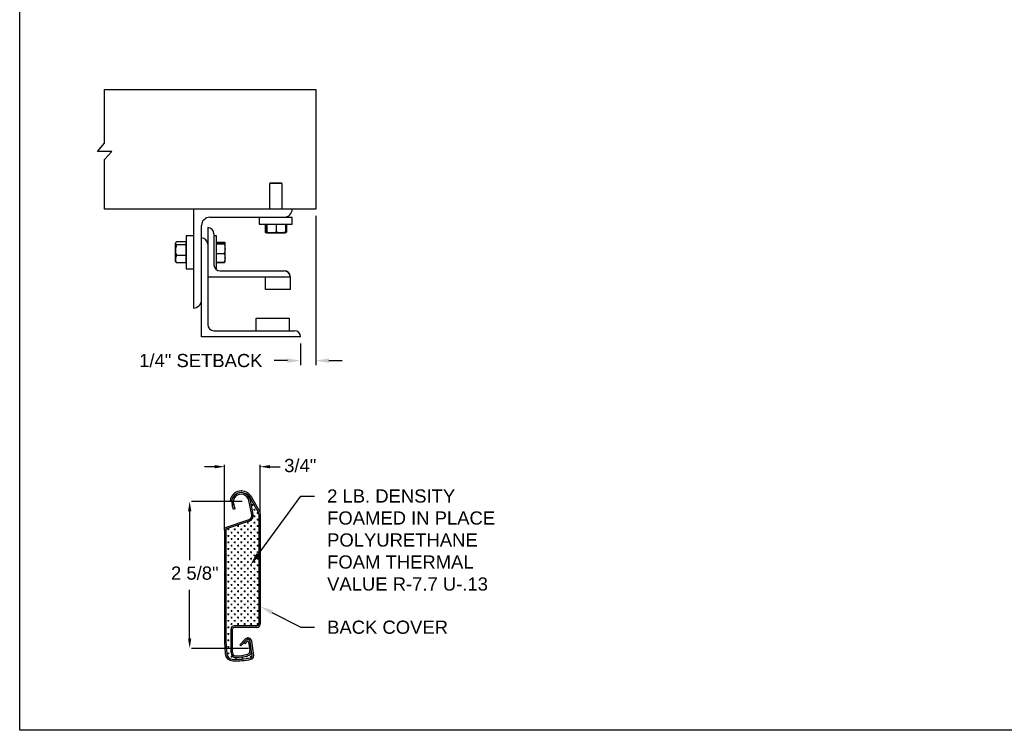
# Model space of a CAD drawing. Header units: inches. Extents: x 169.6 to 213.7, y 195.1 to 266.5.
# Tile 1 of 55: x 169.6 to 176.6, y 195.1 to 200.1. Entities that reach past the tile are written whole.
import ezdxf
from ezdxf import colors
from ezdxf.entities.mleader import LeaderData, LeaderLine
from ezdxf.math import Vec2, Vec3

# ---------------------------------------------------------------- set-up
doc = ezdxf.new("R2010")
doc.units = ezdxf.units.IN
doc.header["$LTSCALE"] = 0.25
doc.header["$MEASUREMENT"] = 0
doc.layers.add('ANNOTATIONS', color=1, linetype='Continuous')
doc.layers.add('DETAILS', color=4, linetype='Continuous')
doc.styles.add('ARIAL', font='arial.ttf', dxfattribs={"height": 0.09375})
doc.dimstyles.new('STANDARD$0', dxfattribs={"dimtxt": 0.09375, "dimasz": 0.09375, "dimexe": 0.03125, "dimexo": 0.046875, "dimgap": 0.09, "dimtad": 0, "dimtih": 1, "dimtoh": 1, "dimdec": 4, "dimzin": 0, "dimdsep": 46, "dimtxsty": 'ARIAL', "dimcen": 0.09, "dimadec": 0, "dimazin": 0, "dimtfac": 1, "dimtdec": 4, "dimtofl": 0, "dimtmove": 0, "dimatfit": 1, "dimfxl": 1, "dimtolj": 1, "dimtzin": 0, "dimarcsym": 0})

# ---------------------------------------------------------------- blocks, each defined once
blk = doc.blocks.new('*D59')
at = {"layer": 'ANNOTATIONS', "color": 0, "lineweight": -2, "transparency": 16777216}
for p, q in [((171.6923, 198.7248), (171.6923, 197.6649)), ((171.5842, 197.8166), (171.5842, 197.6649)), ((171.4904, 197.6961), (171.3967, 197.6961)), ((171.7861, 197.6961), (171.8798, 197.6961))]:
    blk.add_line(p, q, dxfattribs=at)
at = {"layer": 'ANNOTATIONS', "color": 0, "transparency": 16777216}
for points in [[(171.4904, 197.7118), (171.4904, 197.6805), (171.5842, 197.6961)], [(171.7861, 197.7118), (171.7861, 197.6805), (171.6923, 197.6961)]]:
    blk.add_solid(points, dxfattribs=at)
at = {"layer": 'defpoints', "color": 0, "transparency": 16777216}
for p in [(171.6923, 198.7717), (171.5842, 197.8635), (171.5842, 197.6961)]:
    blk.add_point(p, dxfattribs=at)
at = {"layer": 'ANNOTATIONS', "color": 0, "transparency": 16777216, "insert": (170.8758, 197.6961), "char_height": 0.09375, "attachment_point": 5, "style": 'ARIAL'}
blk.add_mtext('\\A1;1/4" SETBACK', dxfattribs=at)

msp = doc.modelspace()

# ---------------------------------------------------------------- linework, layer by layer
at = {"layer": 'ANNOTATIONS'}
for p, q in [((170.97302, 196.94275), (170.90269, 196.94275)), ((171.04334, 196.49935), (171.04334, 196.95541)), ((171.29779, 196.60983), (171.29779, 196.95541)), ((171.36812, 196.94275), (171.43844, 196.94275)), ((171.16844, 196.69617), (170.80899, 196.69617)), ((170.79633, 196.62585), (170.79633, 196.27939)), ((170.79633, 195.72196), (170.79633, 196.06842)), ((171.21483, 195.65164), (170.80899, 195.65164))]:
    msp.add_line(p, q, dxfattribs=at)
for p in [(171.29779, 196.94275), (170.79633, 195.72614)]:
    msp.add_point(p, dxfattribs=at)
for points in [[(170.97302, 196.93103), (170.97302, 196.95447), (171.04334, 196.94275)], [(171.36812, 196.93103), (171.36812, 196.95447), (171.29779, 196.94275)], [(170.80805, 196.62585), (170.78461, 196.62585), (170.79633, 196.69617)], [(170.80805, 195.72196), (170.78461, 195.72196), (170.79633, 195.65164)]]:
    msp.add_solid(points, dxfattribs=at)
at = {"layer": 'defpoints'}
msp.add_lwpolyline([(189.05875, 195.07023), (169.58887, 195.07023), (169.58887, 207.80534), (189.05875, 207.80534)], close=True, dxfattribs=at)
at = {"layer": 'DETAILS'}
for p, q in [((170.14123, 199.18274), (170.19176, 199.24157)), ((170.24229, 199.18274), (170.14123, 199.18274)), ((170.19176, 199.12391), (170.24229, 199.18274)), ((171.36878, 198.95749), (171.36446, 198.95317)), ((171.36446, 198.95317), (171.36446, 198.77304)), ((171.45235, 198.95317), (171.36446, 198.95317)), ((171.44804, 198.95749), (171.36878, 198.95749)), ((171.45235, 198.95317), (171.44804, 198.95749)), ((171.45235, 198.77304), (171.45235, 198.95317)), ((170.82247, 198.77304), (170.82247, 198.06991)), ((170.88106, 197.86483), (170.88106, 198.65585)), ((170.93966, 198.71444), (171.5256, 198.71444)), ((171.29122, 198.71444), (171.29122, 198.66452)), ((171.29122, 198.66452), (171.5256, 198.66452)), ((171.3326, 198.66452), (171.3326, 198.609)), ((171.34079, 198.66452), (171.34079, 198.609)), ((171.34434, 198.66452), (171.34434, 198.609)), ((171.41196, 198.66452), (171.41196, 198.609)), ((171.47603, 198.66452), (171.47603, 198.609)), ((171.48421, 198.66452), (171.48421, 198.609)), ((171.5256, 198.66452), (171.5256, 198.71444)), ((170.92501, 198.6412), (170.92501, 197.95272)), ((170.96896, 198.59726), (170.96896, 198.37753)), ((171.33578, 198.60699), (171.34249, 198.60312)), ((171.34256, 198.60312), (171.47425, 198.60312)), ((171.47433, 198.60312), (171.48104, 198.60699)), ((171.48421, 198.609), (171.47532, 198.60547)), ((171.48099, 198.60697), (171.48421, 198.609)), ((170.69714, 198.53426), (170.69462, 198.53134)), ((170.69462, 198.3995), (170.69462, 198.53134)), ((170.77067, 198.53951), (170.70341, 198.53951)), ((170.77067, 198.51756), (170.70341, 198.51756)), ((170.77067, 198.39133), (170.77067, 198.53951)), ((170.77255, 198.53134), (170.77067, 198.53134)), ((170.82247, 198.58261), (170.77255, 198.58261)), ((170.77255, 198.58261), (170.77255, 198.34823)), ((170.9863, 198.58261), (170.96896, 198.58261)), ((170.9863, 198.34823), (170.9863, 198.58261)), ((170.9863, 198.53873), (171.04182, 198.53873)), ((170.9863, 198.53545), (171.04182, 198.53545)), ((170.9863, 198.52626), (171.04182, 198.52626)), ((171.04771, 198.53134), (171.04647, 198.53348)), ((171.04771, 198.3995), (171.04771, 198.53086)), ((170.69462, 198.50634), (170.69333, 198.50505)), ((170.69333, 198.50505), (170.69333, 198.42579)), ((170.77067, 198.44347), (170.70341, 198.44347)), ((170.9863, 198.45623), (171.04182, 198.45623)), ((170.69333, 198.42579), (170.69462, 198.4245)), ((170.69462, 198.3995), (170.69714, 198.39658)), ((170.77067, 198.39133), (170.70341, 198.39133)), ((170.77067, 198.3995), (170.77255, 198.3995)), ((170.9863, 198.39539), (171.04182, 198.39539)), ((170.9863, 198.39211), (171.04182, 198.39211)), ((171.04309, 198.39602), (171.04182, 198.39211)), ((171.04647, 198.39736), (171.04771, 198.3995)), ((170.77255, 198.34823), (170.82247, 198.34823)), ((170.98015, 198.34823), (170.9863, 198.34823)), ((171.0129, 198.33358), (171.467, 198.33358)), ((171.51095, 198.28964), (170.92501, 198.28964)), ((171.33517, 198.20175), (171.33517, 198.28964)), ((171.51095, 198.29391), (171.51095, 198.20175)), ((171.51095, 198.20175), (171.33517, 198.20175)), ((171.26925, 197.90878), (171.26925, 197.99667)), ((171.26925, 197.99667), (171.50362, 197.99667)), ((171.50362, 197.99667), (171.50362, 197.90878)), ((170.96896, 197.90878), (171.54024, 197.90878)), ((171.58419, 197.86483), (170.88106, 197.86483)), ((171.09574, 196.69909), (171.08477, 196.70102)), ((171.23721, 196.60168), (171.21676, 196.70268)), ((171.2826, 196.62289), (171.22503, 196.72259)), ((171.24808, 196.60413), (171.22768, 196.70489)), ((171.2329, 196.70896), (171.2329, 196.70076)), ((171.29109, 196.63047), (171.23468, 196.72816)), ((171.10869, 196.63964), (171.09855, 196.67113)), ((171.11929, 196.64308), (171.10869, 196.63964)), ((171.11929, 196.64308), (171.10915, 196.67454)), ((171.24965, 196.67095), (171.23804, 196.67095)), ((171.24384, 196.67676), (171.24384, 196.66515)), ((171.26191, 196.63694), (171.25031, 196.63694)), ((171.25611, 196.64274), (171.25611, 196.63114)), ((171.21662, 196.5655), (171.05525, 196.51151)), ((171.22016, 196.55494), (171.05879, 196.50094)), ((171.2329, 196.56181), (171.2329, 196.56151)), ((171.23871, 196.56731), (171.23868, 196.56731)), ((171.26191, 196.59052), (171.25031, 196.59052)), ((171.25611, 196.59633), (171.25611, 196.58472)), ((171.28512, 196.61373), (171.27352, 196.61373)), ((171.28512, 196.56731), (171.27352, 196.56731)), ((171.27932, 196.61953), (171.27932, 196.60793)), ((171.27932, 196.57312), (171.27932, 196.56151)), ((171.28672, 196.60544), (171.28672, 195.82465)), ((171.29779, 196.60544), (171.29779, 195.82465)), ((171.04334, 196.49495), (171.04334, 195.69867)), ((171.05448, 196.49495), (171.05448, 195.69867)), ((171.07624, 196.49769), (171.06464, 196.49769)), ((171.07044, 196.50349), (171.07044, 196.49189)), ((171.12266, 196.49769), (171.11106, 196.49769)), ((171.11686, 196.50349), (171.11686, 196.49189)), ((171.14587, 196.5209), (171.13427, 196.5209)), ((171.14007, 196.5267), (171.14007, 196.51509)), ((171.16908, 196.49769), (171.15748, 196.49769)), ((171.16328, 196.50349), (171.16328, 196.49189)), ((171.19229, 196.5209), (171.18068, 196.5209)), ((171.18649, 196.5267), (171.18649, 196.51509)), ((171.2155, 196.54411), (171.20389, 196.54411)), ((171.2155, 196.49769), (171.20389, 196.49769)), ((171.2097, 196.54991), (171.2097, 196.5383)), ((171.2097, 196.50349), (171.2097, 196.49189)), ((171.23871, 196.5209), (171.2271, 196.5209)), ((171.2329, 196.5267), (171.2329, 196.51509)), ((171.26191, 196.54411), (171.25031, 196.54411)), ((171.26191, 196.49769), (171.25031, 196.49769)), ((171.25611, 196.54991), (171.25611, 196.5383)), ((171.25611, 196.50349), (171.25611, 196.49189)), ((171.28512, 196.5209), (171.27352, 196.5209)), ((171.27932, 196.5267), (171.27932, 196.51509)), ((171.07624, 196.45127), (171.06464, 196.45127)), ((171.07044, 196.45707), (171.07044, 196.44547)), ((171.09945, 196.47448), (171.08785, 196.47448)), ((171.09945, 196.42806), (171.08785, 196.42806)), ((171.09365, 196.48028), (171.09365, 196.46868)), ((171.09365, 196.43386), (171.09365, 196.42226)), ((171.12266, 196.45127), (171.11106, 196.45127)), ((171.11686, 196.45707), (171.11686, 196.44547)), ((171.14587, 196.47448), (171.13427, 196.47448)), ((171.14587, 196.42806), (171.13427, 196.42806)), ((171.14007, 196.48028), (171.14007, 196.46868)), ((171.14007, 196.43386), (171.14007, 196.42226)), ((171.16908, 196.45127), (171.15748, 196.45127)), ((171.16328, 196.45707), (171.16328, 196.44547)), ((171.19229, 196.47448), (171.18068, 196.47448)), ((171.19229, 196.42806), (171.18068, 196.42806)), ((171.18649, 196.48028), (171.18649, 196.46868)), ((171.18649, 196.43386), (171.18649, 196.42226)), ((171.2155, 196.45127), (171.20389, 196.45127)), ((171.2097, 196.45707), (171.2097, 196.44547)), ((171.23871, 196.47448), (171.2271, 196.47448)), ((171.23871, 196.42806), (171.2271, 196.42806)), ((171.2329, 196.48028), (171.2329, 196.46868)), ((171.2329, 196.43386), (171.2329, 196.42226)), ((171.26191, 196.45127), (171.25031, 196.45127)), ((171.25611, 196.45707), (171.25611, 196.44547)), ((171.28512, 196.47448), (171.27352, 196.47448)), ((171.28512, 196.42806), (171.27352, 196.42806)), ((171.27932, 196.48028), (171.27932, 196.46868)), ((171.27932, 196.43386), (171.27932, 196.42226)), ((171.07624, 196.40485), (171.06464, 196.40485)), ((171.07624, 196.35844), (171.06464, 196.35844)), ((171.07044, 196.41066), (171.07044, 196.39905)), ((171.07044, 196.36424), (171.07044, 196.35263)), ((171.09945, 196.38164), (171.08785, 196.38164)), ((171.09365, 196.38745), (171.09365, 196.37584)), ((171.12266, 196.40485), (171.11106, 196.40485)), ((171.12266, 196.35844), (171.11106, 196.35844)), ((171.11686, 196.41066), (171.11686, 196.39905)), ((171.11686, 196.36424), (171.11686, 196.35263)), ((171.14587, 196.38164), (171.13427, 196.38164)), ((171.14007, 196.38745), (171.14007, 196.37584)), ((171.16908, 196.40485), (171.15748, 196.40485)), ((171.16908, 196.35844), (171.15748, 196.35844)), ((171.16328, 196.41066), (171.16328, 196.39905)), ((171.16328, 196.36424), (171.16328, 196.35263)), ((171.19229, 196.38164), (171.18068, 196.38164)), ((171.18649, 196.38745), (171.18649, 196.37584)), ((171.2155, 196.40485), (171.20389, 196.40485)), ((171.2155, 196.35844), (171.20389, 196.35844)), ((171.2097, 196.41066), (171.2097, 196.39905)), ((171.2097, 196.36424), (171.2097, 196.35263)), ((171.23871, 196.38164), (171.2271, 196.38164)), ((171.2329, 196.38745), (171.2329, 196.37584)), ((171.26191, 196.40485), (171.25031, 196.40485)), ((171.26191, 196.35844), (171.25031, 196.35844)), ((171.25611, 196.41066), (171.25611, 196.39905)), ((171.25611, 196.36424), (171.25611, 196.35263)), ((171.28512, 196.38164), (171.27352, 196.38164)), ((171.27932, 196.38745), (171.27932, 196.37584)), ((171.07624, 196.31202), (171.06464, 196.31202)), ((171.07044, 196.31782), (171.07044, 196.30622)), ((171.09945, 196.33523), (171.08785, 196.33523)), ((171.09945, 196.28881), (171.08785, 196.28881)), ((171.09365, 196.34103), (171.09365, 196.32942)), ((171.09365, 196.29461), (171.09365, 196.28301)), ((171.12266, 196.31202), (171.11106, 196.31202)), ((171.11686, 196.31782), (171.11686, 196.30622)), ((171.14587, 196.33523), (171.13427, 196.33523)), ((171.14587, 196.28881), (171.13427, 196.28881)), ((171.14007, 196.34103), (171.14007, 196.32942)), ((171.14007, 196.29461), (171.14007, 196.28301)), ((171.16908, 196.31202), (171.15748, 196.31202)), ((171.16328, 196.31782), (171.16328, 196.30622)), ((171.19229, 196.33523), (171.18068, 196.33523)), ((171.19229, 196.28881), (171.18068, 196.28881)), ((171.18649, 196.34103), (171.18649, 196.32942)), ((171.18649, 196.29461), (171.18649, 196.28301)), ((171.2155, 196.31202), (171.20389, 196.31202)), ((171.2097, 196.31782), (171.2097, 196.30622)), ((171.23871, 196.33523), (171.2271, 196.33523)), ((171.23871, 196.28881), (171.2271, 196.28881)), ((171.2329, 196.34103), (171.2329, 196.32942)), ((171.2329, 196.29461), (171.2329, 196.28301)), ((171.26191, 196.31202), (171.25031, 196.31202)), ((171.25611, 196.31782), (171.25611, 196.30622)), ((171.28512, 196.33523), (171.27352, 196.33523)), ((171.28512, 196.28881), (171.27352, 196.28881)), ((171.27932, 196.34103), (171.27932, 196.32942)), ((171.27932, 196.29461), (171.27932, 196.28301)), ((171.07624, 196.2656), (171.06464, 196.2656)), ((171.07624, 196.21918), (171.06464, 196.21918)), ((171.07044, 196.2714), (171.07044, 196.2598)), ((171.07044, 196.22499), (171.07044, 196.21338)), ((171.09945, 196.24239), (171.08785, 196.24239)), ((171.09365, 196.24819), (171.09365, 196.23659)), ((171.12266, 196.2656), (171.11106, 196.2656)), ((171.12266, 196.21918), (171.11106, 196.21918)), ((171.11686, 196.2714), (171.11686, 196.2598)), ((171.11686, 196.22499), (171.11686, 196.21338)), ((171.14587, 196.24239), (171.13427, 196.24239)), ((171.14007, 196.24819), (171.14007, 196.23659)), ((171.16908, 196.2656), (171.15748, 196.2656)), ((171.16908, 196.21918), (171.15748, 196.21918)), ((171.16328, 196.2714), (171.16328, 196.2598)), ((171.16328, 196.22499), (171.16328, 196.21338)), ((171.19229, 196.24239), (171.18068, 196.24239)), ((171.18649, 196.24819), (171.18649, 196.23659)), ((171.2155, 196.2656), (171.20389, 196.2656)), ((171.2155, 196.21918), (171.20389, 196.21918)), ((171.2097, 196.2714), (171.2097, 196.2598)), ((171.2097, 196.22499), (171.2097, 196.21338)), ((171.23871, 196.24239), (171.2271, 196.24239)), ((171.2329, 196.24819), (171.2329, 196.23659)), ((171.26191, 196.2656), (171.25031, 196.2656)), ((171.26191, 196.21918), (171.25031, 196.21918)), ((171.25611, 196.2714), (171.25611, 196.2598)), ((171.25611, 196.22499), (171.25611, 196.21338)), ((171.28512, 196.24239), (171.27352, 196.24239)), ((171.27932, 196.24819), (171.27932, 196.23659)), ((171.07624, 196.17277), (171.06464, 196.17277)), ((171.07044, 196.17857), (171.07044, 196.16696)), ((171.09945, 196.19597), (171.08785, 196.19597)), ((171.09945, 196.14956), (171.08785, 196.14956)), ((171.09365, 196.20178), (171.09365, 196.19017)), ((171.09365, 196.15536), (171.09365, 196.14375)), ((171.12266, 196.17277), (171.11106, 196.17277)), ((171.11686, 196.17857), (171.11686, 196.16696)), ((171.14587, 196.19597), (171.13427, 196.19597)), ((171.14587, 196.14956), (171.13427, 196.14956)), ((171.14007, 196.20178), (171.14007, 196.19017)), ((171.14007, 196.15536), (171.14007, 196.14375)), ((171.16908, 196.17277), (171.15748, 196.17277)), ((171.16328, 196.17857), (171.16328, 196.16696)), ((171.19229, 196.19597), (171.18068, 196.19597)), ((171.19229, 196.14956), (171.18068, 196.14956)), ((171.18649, 196.20178), (171.18649, 196.19017)), ((171.18649, 196.15536), (171.18649, 196.14375)), ((171.2155, 196.17277), (171.20389, 196.17277)), ((171.2097, 196.17857), (171.2097, 196.16696)), ((171.23871, 196.19597), (171.2271, 196.19597)), ((171.23871, 196.14956), (171.2271, 196.14956)), ((171.2329, 196.20178), (171.2329, 196.19017)), ((171.2329, 196.15536), (171.2329, 196.14375)), ((171.26191, 196.17277), (171.25031, 196.17277)), ((171.25611, 196.17857), (171.25611, 196.16696)), ((171.28512, 196.19597), (171.27352, 196.19597)), ((171.28512, 196.14956), (171.27352, 196.14956)), ((171.27932, 196.20178), (171.27932, 196.19017)), ((171.27932, 196.15536), (171.27932, 196.14375)), ((171.07624, 196.12635), (171.06464, 196.12635)), ((171.07624, 196.07993), (171.06464, 196.07993)), ((171.07044, 196.13215), (171.07044, 196.12055)), ((171.07044, 196.08573), (171.07044, 196.07413)), ((171.09945, 196.10314), (171.08785, 196.10314)), ((171.09365, 196.10894), (171.09365, 196.09734)), ((171.12266, 196.12635), (171.11106, 196.12635)), ((171.12266, 196.07993), (171.11106, 196.07993)), ((171.11686, 196.13215), (171.11686, 196.12055)), ((171.11686, 196.08573), (171.11686, 196.07413)), ((171.14587, 196.10314), (171.13427, 196.10314)), ((171.14007, 196.10894), (171.14007, 196.09734)), ((171.16908, 196.12635), (171.15748, 196.12635)), ((171.16908, 196.07993), (171.15748, 196.07993)), ((171.16328, 196.13215), (171.16328, 196.12055)), ((171.16328, 196.08573), (171.16328, 196.07413)), ((171.19229, 196.10314), (171.18068, 196.10314)), ((171.18649, 196.10894), (171.18649, 196.09734)), ((171.2155, 196.12635), (171.20389, 196.12635)), ((171.2155, 196.07993), (171.20389, 196.07993)), ((171.2097, 196.13215), (171.2097, 196.12055)), ((171.2097, 196.08573), (171.2097, 196.07413)), ((171.23871, 196.10314), (171.2271, 196.10314)), ((171.2329, 196.10894), (171.2329, 196.09734)), ((171.26191, 196.12635), (171.25031, 196.12635)), ((171.26191, 196.07993), (171.25031, 196.07993)), ((171.25611, 196.13215), (171.25611, 196.12055)), ((171.25611, 196.08573), (171.25611, 196.07413)), ((171.28512, 196.10314), (171.27352, 196.10314)), ((171.27932, 196.10894), (171.27932, 196.09734)), ((171.07624, 196.03351), (171.06464, 196.03351)), ((171.07044, 196.03932), (171.07044, 196.02771)), ((171.09945, 196.05672), (171.08785, 196.05672)), ((171.09945, 196.0103), (171.08785, 196.0103)), ((171.09365, 196.06252), (171.09365, 196.05092)), ((171.09365, 196.01611), (171.09365, 196.0045)), ((171.12266, 196.03351), (171.11106, 196.03351)), ((171.11686, 196.03932), (171.11686, 196.02771)), ((171.14587, 196.05672), (171.13427, 196.05672)), ((171.14587, 196.0103), (171.13427, 196.0103)), ((171.14007, 196.06252), (171.14007, 196.05092)), ((171.14007, 196.01611), (171.14007, 196.0045)), ((171.16908, 196.03351), (171.15748, 196.03351)), ((171.16328, 196.03932), (171.16328, 196.02771)), ((171.19229, 196.05672), (171.18068, 196.05672)), ((171.19229, 196.0103), (171.18068, 196.0103)), ((171.18649, 196.06252), (171.18649, 196.05092)), ((171.18649, 196.01611), (171.18649, 196.0045)), ((171.2155, 196.03351), (171.20389, 196.03351)), ((171.2097, 196.03932), (171.2097, 196.02771)), ((171.23871, 196.05672), (171.2271, 196.05672)), ((171.23871, 196.0103), (171.2271, 196.0103)), ((171.2329, 196.06252), (171.2329, 196.05092)), ((171.2329, 196.01611), (171.2329, 196.0045)), ((171.26191, 196.03351), (171.25031, 196.03351)), ((171.25611, 196.03932), (171.25611, 196.02771)), ((171.28512, 196.05672), (171.27352, 196.05672)), ((171.28512, 196.0103), (171.27352, 196.0103)), ((171.27932, 196.06252), (171.27932, 196.05092)), ((171.27932, 196.01611), (171.27932, 196.0045)), ((171.07624, 195.9871), (171.06464, 195.9871)), ((171.07624, 195.94068), (171.06464, 195.94068)), ((171.07044, 195.9929), (171.07044, 195.98129)), ((171.07044, 195.94648), (171.07044, 195.93488)), ((171.09945, 195.96389), (171.08785, 195.96389)), ((171.09365, 195.96969), (171.09365, 195.95808)), ((171.12266, 195.9871), (171.11106, 195.9871)), ((171.12266, 195.94068), (171.11106, 195.94068)), ((171.11686, 195.9929), (171.11686, 195.98129)), ((171.11686, 195.94648), (171.11686, 195.93488)), ((171.14587, 195.96389), (171.13427, 195.96389)), ((171.14007, 195.96969), (171.14007, 195.95808)), ((171.16908, 195.9871), (171.15748, 195.9871)), ((171.16908, 195.94068), (171.15748, 195.94068)), ((171.16328, 195.9929), (171.16328, 195.98129)), ((171.16328, 195.94648), (171.16328, 195.93488)), ((171.19229, 195.96389), (171.18068, 195.96389)), ((171.18649, 195.96969), (171.18649, 195.95808)), ((171.2155, 195.9871), (171.20389, 195.9871)), ((171.2155, 195.94068), (171.20389, 195.94068)), ((171.2097, 195.9929), (171.2097, 195.98129)), ((171.2097, 195.94648), (171.2097, 195.93488)), ((171.23871, 195.96389), (171.2271, 195.96389)), ((171.2329, 195.96969), (171.2329, 195.95808)), ((171.26191, 195.9871), (171.25031, 195.9871)), ((171.26191, 195.94068), (171.25031, 195.94068)), ((171.25611, 195.9929), (171.25611, 195.98129)), ((171.25611, 195.94648), (171.25611, 195.93488)), ((171.28512, 195.96389), (171.27352, 195.96389)), ((171.27932, 195.96969), (171.27932, 195.95808)), ((171.07624, 195.89426), (171.06464, 195.89426)), ((171.07044, 195.90006), (171.07044, 195.88846)), ((171.09945, 195.91747), (171.08785, 195.91747)), ((171.09945, 195.87105), (171.08785, 195.87105)), ((171.09365, 195.92327), (171.09365, 195.91167)), ((171.09365, 195.87685), (171.09365, 195.86525)), ((171.12266, 195.89426), (171.11106, 195.89426)), ((171.11686, 195.90006), (171.11686, 195.88846)), ((171.14587, 195.91747), (171.13427, 195.91747)), ((171.14587, 195.87105), (171.13427, 195.87105)), ((171.14007, 195.92327), (171.14007, 195.91167)), ((171.14007, 195.87685), (171.14007, 195.86525)), ((171.16908, 195.89426), (171.15748, 195.89426)), ((171.16328, 195.90006), (171.16328, 195.88846)), ((171.19229, 195.91747), (171.18068, 195.91747)), ((171.19229, 195.87105), (171.18068, 195.87105)), ((171.18649, 195.92327), (171.18649, 195.91167)), ((171.18649, 195.87685), (171.18649, 195.86525)), ((171.2155, 195.89426), (171.20389, 195.89426)), ((171.2097, 195.90006), (171.2097, 195.88846)), ((171.23871, 195.91747), (171.2271, 195.91747)), ((171.23871, 195.87105), (171.2271, 195.87105)), ((171.2329, 195.92327), (171.2329, 195.91167)), ((171.2329, 195.87685), (171.2329, 195.86525)), ((171.26191, 195.89426), (171.25031, 195.89426)), ((171.25611, 195.90006), (171.25611, 195.88846)), ((171.28512, 195.91747), (171.27352, 195.91747)), ((171.28512, 195.87105), (171.27352, 195.87105)), ((171.27932, 195.92327), (171.27932, 195.91167)), ((171.27932, 195.87685), (171.27932, 195.86525)), ((171.07624, 195.84784), (171.06464, 195.84784)), ((171.07624, 195.80143), (171.06464, 195.80143)), ((171.07044, 195.85365), (171.07044, 195.84204)), ((171.07044, 195.80723), (171.07044, 195.79562)), ((171.09945, 195.82463), (171.08785, 195.82463)), ((171.09011, 195.62227), (171.09011, 195.78893)), ((171.09365, 195.83044), (171.09365, 195.81883)), ((171.10118, 195.62227), (171.10118, 195.78893)), ((171.12266, 195.84784), (171.11106, 195.84784)), ((171.2745, 195.81232), (171.11351, 195.81232)), ((171.2744, 195.80125), (171.11351, 195.80125)), ((171.11686, 195.85365), (171.11686, 195.84204)), ((171.14587, 195.82463), (171.13427, 195.82463)), ((171.14007, 195.83044), (171.14007, 195.81883)), ((171.16908, 195.84784), (171.15748, 195.84784)), ((171.16328, 195.85365), (171.16328, 195.84204)), ((171.19229, 195.82463), (171.18068, 195.82463)), ((171.18649, 195.83044), (171.18649, 195.81883)), ((171.2155, 195.84784), (171.20389, 195.84784)), ((171.2097, 195.85365), (171.2097, 195.84204)), ((171.23871, 195.82463), (171.2271, 195.82463)), ((171.2329, 195.83044), (171.2329, 195.81883)), ((171.26191, 195.84784), (171.25031, 195.84784)), ((171.25611, 195.85365), (171.25611, 195.84204)), ((171.28512, 195.82463), (171.27352, 195.82463)), ((171.27932, 195.83044), (171.27932, 195.81883)), ((171.07624, 195.75501), (171.06464, 195.75501)), ((171.07044, 195.76081), (171.07044, 195.74921)), ((171.09011, 195.77822), (171.08785, 195.77822)), ((171.09011, 195.7318), (171.08785, 195.7318)), ((171.15288, 195.67824), (171.19058, 195.71766)), ((171.04334, 195.69867), (171.04921, 195.61461)), ((171.05448, 195.69867), (171.06015, 195.61545)), ((171.07624, 195.70859), (171.06464, 195.70859)), ((171.07624, 195.66217), (171.06464, 195.66217)), ((171.07044, 195.71439), (171.07044, 195.70279)), ((171.07044, 195.66798), (171.07044, 195.65637)), ((171.09011, 195.68538), (171.08785, 195.68538)), ((171.15288, 195.67824), (171.1609, 195.6705)), ((171.1609, 195.6705), (171.19863, 195.70996)), ((171.19022, 195.68517), (171.182, 195.69257)), ((171.19022, 195.68517), (171.20332, 195.69957)), ((171.21524, 195.6976), (171.22495, 195.63718)), ((171.24048, 195.59976), (171.22663, 195.70088)), ((171.25152, 195.60127), (171.23766, 195.7024)), ((171.07624, 195.61576), (171.06464, 195.61576)), ((171.07044, 195.62156), (171.07044, 195.60995)), ((171.09011, 195.63896), (171.08785, 195.63896)), ((171.09945, 195.59255), (171.08785, 195.59255)), ((171.09365, 195.59835), (171.09365, 195.58674)), ((171.12943, 195.58165), (171.11782, 195.58165)), ((171.12363, 195.58745), (171.12363, 195.57585)), ((171.17684, 195.58437), (171.16524, 195.58437)), ((171.17104, 195.58963), (171.17104, 195.57803)), ((171.20721, 195.59473), (171.1956, 195.59473)), ((171.20141, 195.59758), (171.20141, 195.58892)), ((171.23871, 195.59255), (171.2271, 195.59255)), ((171.2329, 195.59835), (171.2329, 195.58674))]:
    msp.add_line(p, q, dxfattribs=at)
msp.add_lwpolyline([(170.19176, 199.24157), (170.19176, 199.62128), (171.69231, 199.62128), (171.69231, 198.77304), (170.19176, 198.77304), (170.19176, 199.12391)], dxfattribs=at)
for centre, radius, start, end in [((171.467, 198.77304), 0.05859, 270, 0), ((170.93966, 198.65585), 0.05859, 90, 180), ((170.92501, 198.59726), 0.04395, 0, 90), ((170.88106, 198.52401), 0.04395, 0, 90), ((171.0129, 198.37753), 0.04395, 180, 270), ((171.46854, 198.29118), 0.04244, 2.245613, 92.082022), ((171.467, 198.28964), 0.04395, 0, 90), ((170.82247, 198.12851), 0.05859, 270, 0), ((170.96896, 197.95272), 0.04395, 180, 270), ((171.54024, 197.86483), 0.04395, 0, 90), ((171.16405, 196.69073), 0.07994, 27.923895, 172.600748), ((171.16217, 196.69163), 0.06684, 11.446797, 197.861693), ((171.16217, 196.69163), 0.0557, 11.448149, 197.861636), ((171.16857, 196.69237), 0.06405, 28.159066, 73.464339), ((171.24773, 196.60544), 0.03899, 0, 33.409416), ((171.24773, 196.60544), 0.05006, 0, 30), ((171.20673, 196.59508), 0.03119, 288.5, 12.213386), ((171.20673, 196.59508), 0.04233, 288.5, 12.346924), ((171.06079, 196.49495), 0.01745, 108.5, 180), ((171.06079, 196.49495), 0.00631, 108.5, 180), ((171.11351, 195.78893), 0.02339, 90, 180), ((171.11351, 195.78893), 0.01233, 90, 180), ((171.2744, 195.82465), 0.01233, 270, 0), ((171.2744, 195.82465), 0.02339, 270, 0), ((171.21044, 195.69867), 0.02748, 7.800797, 136.276056), ((171.21044, 195.69867), 0.01634, 7.800797, 136.27592), ((171.20894, 195.69654), 0.00639, 8.647463, 151.69591), ((171.10424, 195.61846), 0.05516, 183.998051, 268.538483), ((171.10424, 195.61846), 0.04419, 183.899589, 263.295862), ((171.12502, 195.62227), 0.03491, 180, 270), ((171.1176, 196.14242), 0.56815, 268.131289, 281.452665), ((171.12502, 195.62227), 0.02384, 180, 274.875706), ((171.10905, 195.99732), 0.39921, 272.292314, 284.256135), ((171.10905, 195.99738), 0.41033, 272.230173, 284.658191), ((171.20151, 195.63341), 0.02374, 284.256135, 9.13037), ((171.20151, 195.63341), 0.03491, 289.01232, 355.006351), ((171.22789, 195.59803), 0.01271, 281.452665, 7.807511), ((171.22789, 195.59803), 0.02385, 281.452665, 7.812043), ((171.1176, 196.14242), 0.57929, 268.538483, 281.452665)]:
    msp.add_arc(centre, radius, start, end, dxfattribs=at)
for points, knots in [([(171.34279, 198.60413), (171.34142, 198.60451), (171.33797, 198.60547), (171.33463, 198.60767), (171.3326, 198.609)], [0, 0, 0, 0, 0.3961331, 1, 1, 1, 1]), ([(171.34256, 198.60312), (171.34252, 198.60312), (171.3422, 198.60318), (171.3416, 198.60446), (171.34106, 198.60748), (171.34079, 198.609)], [0, 0, 0, 0, 0.0701027, 0.5307909, 1, 1, 1, 1]), ([(171.34434, 198.609), (171.34405, 198.60736), (171.34347, 198.60404), (171.34287, 198.60342), (171.34256, 198.60312)], [0, 0, 0, 0, 0.495458, 1, 1, 1, 1]), ([(171.37815, 198.60312), (171.37735, 198.60312), (171.37128, 198.60318), (171.35984, 198.60446), (171.34954, 198.60748), (171.34434, 198.609)], [0, 0, 0, 0, 0.0701027, 0.5307909, 1, 1, 1, 1]), ([(171.41196, 198.609), (171.40647, 198.60736), (171.39539, 198.60404), (171.38393, 198.60342), (171.37815, 198.60312)], [0, 0, 0, 0, 0.495458, 1, 1, 1, 1]), ([(171.444, 198.60312), (171.43974, 198.60332), (171.43115, 198.60372), (171.42048, 198.60623), (171.41414, 198.60829), (171.41196, 198.609)], [0, 0, 0, 0, 0.3928666, 0.791696, 1, 1, 1, 1]), ([(171.47603, 198.609), (171.47201, 198.60774), (171.46394, 198.6052), (171.45317, 198.60338), (171.44648, 198.60319), (171.444, 198.60312)], [0, 0, 0, 0, 0.3832912, 0.7702691, 1, 1, 1, 1]), ([(171.47425, 198.60312), (171.4743, 198.60312), (171.47462, 198.60318), (171.47522, 198.60446), (171.47576, 198.60748), (171.47603, 198.609)], [0, 0, 0, 0, 0.0701027, 0.5307909, 1, 1, 1, 1]), ([(170.70341, 198.53951), (170.7021, 198.53858), (170.69901, 198.53639), (170.69545, 198.53272), (170.6949, 198.52994), (170.69462, 198.52854)], [0, 0, 0, 0, 0.2654599, 0.6280765, 1, 1, 1, 1]), ([(170.69462, 198.52854), (170.69463, 198.52829), (170.69469, 198.52664), (170.69613, 198.52357), (170.69965, 198.52018), (170.70248, 198.51821), (170.70341, 198.51756)], [0, 0, 0, 0, 0.0665323, 0.4352826, 0.8145508, 1, 1, 1, 1]), ([(170.70341, 198.51756), (170.7011, 198.5118), (170.6964, 198.50007), (170.69464, 198.48726), (170.69462, 198.48069), (170.69462, 198.48051)], [0, 0, 0, 0, 0.4843414, 0.9863277, 1, 1, 1, 1]), ([(171.04182, 198.53873), (171.04254, 198.53809), (171.0445, 198.53635), (171.04567, 198.53457), (171.04642, 198.53344)], [0, 0, 0, 0, 0.3695674, 1, 1, 1, 1]), ([(171.04182, 198.53545), (171.04253, 198.53514), (171.04458, 198.53424), (171.04709, 198.53271), (171.0475, 198.53148), (171.04771, 198.53086)], [0, 0, 0, 0, 0.2083045, 0.6015254, 1, 1, 1, 1]), ([(171.04771, 198.53086), (171.04763, 198.5305), (171.04744, 198.52955), (171.04563, 198.528), (171.04309, 198.52684), (171.04182, 198.52626)], [0, 0, 0, 0, 0.2297304, 0.61267, 1, 1, 1, 1]), ([(171.04182, 198.52626), (171.04346, 198.52057), (171.04678, 198.50909), (171.0474, 198.49723), (171.04771, 198.49124)], [0, 0, 0, 0, 0.495458, 1, 1, 1, 1]), ([(170.69462, 198.48051), (170.69495, 198.47533), (170.69563, 198.46477), (170.69958, 198.45249), (170.70254, 198.4455), (170.70341, 198.44347)], [0, 0, 0, 0, 0.4062906, 0.8272664, 1, 1, 1, 1]), ([(170.70341, 198.44347), (170.7011, 198.43941), (170.6964, 198.43116), (170.69464, 198.42214), (170.69462, 198.41752), (170.69462, 198.4174)], [0, 0, 0, 0, 0.4843414, 0.9863277, 1, 1, 1, 1]), ([(171.04771, 198.49124), (171.0477, 198.49041), (171.04764, 198.48413), (171.04636, 198.47228), (171.04334, 198.46161), (171.04182, 198.45623)], [0, 0, 0, 0, 0.0701027, 0.5307909, 1, 1, 1, 1]), ([(171.04182, 198.45623), (171.04346, 198.45129), (171.04678, 198.44132), (171.0474, 198.43101), (171.04771, 198.42581)], [0, 0, 0, 0, 0.495458, 1, 1, 1, 1]), ([(170.69462, 198.4174), (170.69495, 198.41375), (170.69563, 198.40632), (170.69958, 198.39768), (170.70254, 198.39276), (170.70341, 198.39133)], [0, 0, 0, 0, 0.4062906, 0.8272664, 1, 1, 1, 1]), ([(170.69726, 198.39663), (170.6983, 198.3955), (170.69995, 198.39369), (170.70246, 198.39197), (170.70341, 198.39133)], [0, 0, 0, 0, 0.6245097, 1, 1, 1, 1]), ([(171.04771, 198.42581), (171.0477, 198.42509), (171.04764, 198.41963), (171.04636, 198.40933), (171.04334, 198.40006), (171.04182, 198.39539)], [0, 0, 0, 0, 0.0701027, 0.5307909, 1, 1, 1, 1]), ([(171.04182, 198.39539), (171.04306, 198.39596), (171.04556, 198.39712), (171.04719, 198.39835), (171.04738, 198.39898), (171.0474, 198.39902)], [0, 0, 0, 0, 0.4838091, 0.97227182, 1, 1, 1, 1]), ([(171.04182, 198.39211), (171.04316, 198.39329), (171.04512, 198.39503), (171.04599, 198.39682), (171.04627, 198.3974)], [0, 0, 0, 0, 0.680883, 1, 1, 1, 1])]:
    msp.add_open_spline(points, degree=3, knots=knots, dxfattribs=at)
for p in [(171.16405, 196.77067), (171.29779, 196.60544), (171.04334, 196.49495), (171.21044, 195.72614)]:
    msp.add_point(p, dxfattribs=at)

# ---------------------------------------------------------------- texts
at = {"layer": 'ANNOTATIONS', "style": 'ARIAL'}
for s, p in [('3/4"', (171.46783, 196.90424)), ('2 5/8"', (170.66394, 196.13988))]:
    msp.add_text(s, height=0.09375, dxfattribs=at).set_placement(p)

# ---------------------------------------------------------------- dimensions: what is measured, and where the dimension line sits
at = {"layer": 'ANNOTATIONS'}
dim = msp.add_linear_dim(base=(171.58419, 197.69613), p1=(171.69231, 198.77171), p2=(171.58419, 197.8635), angle=180, text='1/4" SETBACK', dimstyle='STANDARD$0', override={"dimarcsym": 1}, dxfattribs=at)
dim.commit()
dim.dimension.update_dxf_attribs({"geometry": '*D59', "text_midpoint": (170.8758, 197.69613)})

# ---------------------------------------------------------------- leaders
ml = msp.add_multileader_mtext('Standard', dxfattribs=at)
ml.set_content('2 LB. DENSITY FOAMED IN PLACE POLYURETHANE FOAM THERMAL VALUE R-7.7 U-.13', color=256, style='ARIAL')
ml.set_leader_properties()
ml.build(insert=Vec2(0, 0))
ml.multileader.update_dxf_attribs({"dogleg_length": 0.36, "arrow_head_size": 0.09375})
ctx = ml.context
ctx.base_point, ctx.char_height, ctx.arrow_head_size, ctx.landing_gap_size, ctx.plane_origin = Vec3(171.68291, 196.73382), 0.09375, 0.09375, 0.09, Vec3(170.99427, 195.691)
notes = []
notes.append((ctx, [(0, (1, 1, 0), (171.58496, 196.73382), (1, 0), 0.09796, [(0, [(171.2271, 196.24239)], 0, [])])]))
ctx.mtext.insert, ctx.mtext.width, ctx.mtext.flow_direction = Vec3(171.77291, 196.78153), 1.4525567, 5
ml = msp.add_multileader_mtext('Standard', dxfattribs=at)
ml.set_content('BACK COVER', color=256, style='ARIAL')
ml.set_leader_properties()
ml.build(insert=Vec2(0, 0))
ml.multileader.update_dxf_attribs({"dogleg_length": 0.36, "arrow_head_size": 0.09375})
ctx = ml.context
ctx.base_point, ctx.char_height, ctx.arrow_head_size, ctx.landing_gap_size, ctx.plane_origin = Vec3(171.68291, 195.80174), 0.09375, 0.09375, 0.09, Vec3(170.99427, 195.15195)
notes.append((ctx, [(0, (1, 1, 0), (171.58496, 195.80174), (1, 0), 0.09796, [(0, [(171.29718, 195.95124)], 0, [])])]))
ctx.mtext.insert, ctx.mtext.flow_direction = Vec3(171.77291, 195.84942), 5
for ctx, leaders in notes:
    for number, flags, end, landing, length, lines in leaders:
        leader = LeaderData()
        leader.index, (leader.has_last_leader_line, leader.has_dogleg_vector, leader.attachment_direction) = number, flags
        leader.last_leader_point, leader.dogleg_vector, leader.dogleg_length = Vec3(end), Vec3(landing), length
        for number, points, colour, breaks in lines:
            line = LeaderLine()
            line.index, line.vertices, line.color, line.breaks = number, Vec3.list(points), colors.encode_raw_color(colour), breaks
            leader.lines.append(line)
        ctx.leaders.append(leader)

doc.saveas('drawing.dxf')
